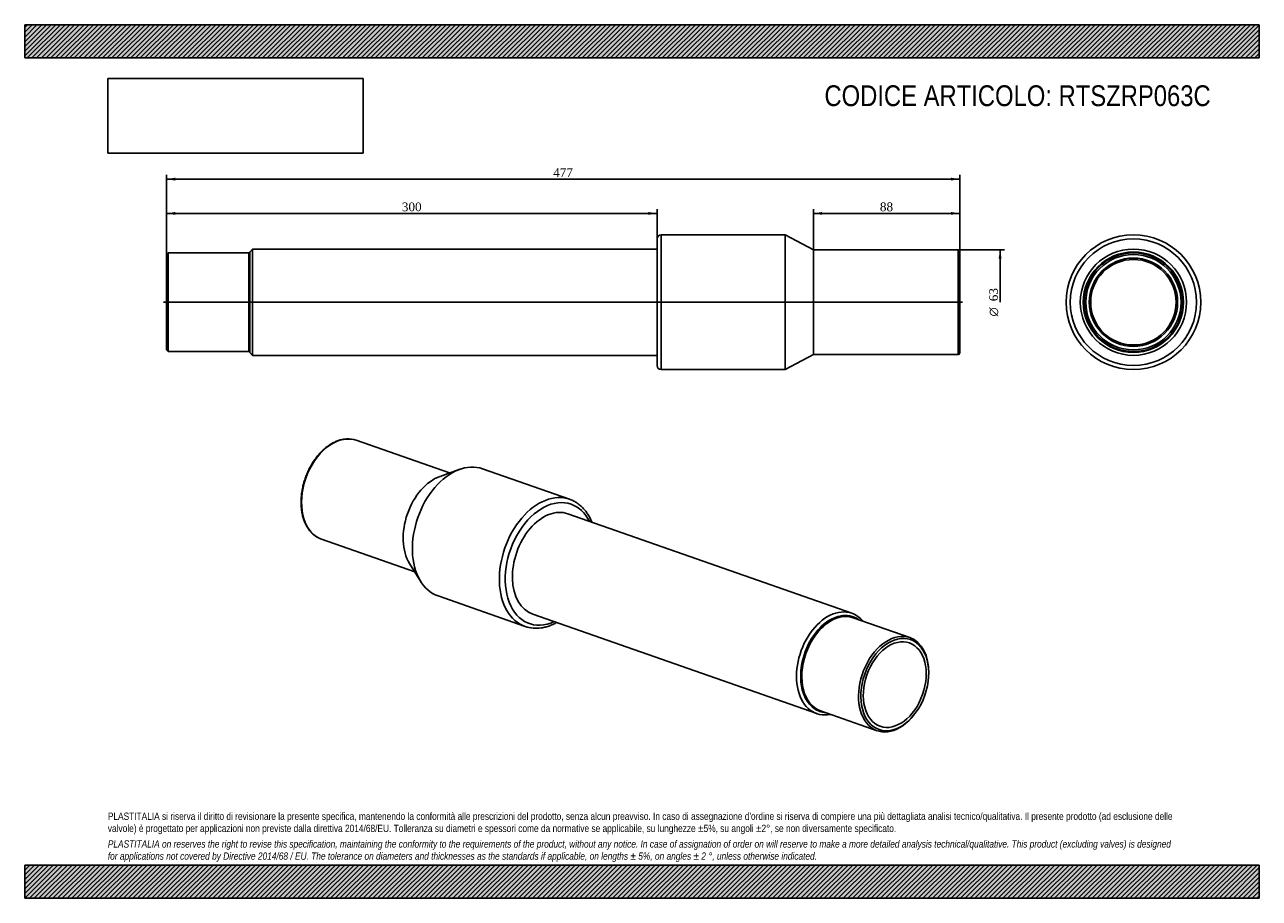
# Model space of a CAD drawing. Header units: millimetres. Extents: x 0 to 742, y 0 to 525.
import ezdxf
from ezdxf.enums import TextEntityAlignment as Align
from ezdxf.lldxf.tags import DXFTag

# ---------------------------------------------------------------- set-up
doc = ezdxf.new("R2010")
doc.units = ezdxf.units.MM
doc.header["$LTSCALE"] = 2.5
for name, color, linetype in [('COPERTURA_TUBO', 7, 'Continuous'), ('Default', 7, 'Continuous'), ('DV2_Default', 7, 'Continuous'), ('PARTE_PE_', 7, 'Continuous'), ('PARTEA_ACCIAIO', 7, 'Continuous')]:
    doc.layers.add(name, color=color, linetype=linetype)
doc.styles.add('SEACAD_Solid_Edge_ANSI1_Symbols', font='semeca1.ttf')
doc.styles.add('SEACAD_Times_New_Roman', font='times.ttf')
tags = doc.linetypes.add('CENTER2', pattern=[28.575, 19.05, -3.175, 3.175, -3.175]).pattern_tags.tags
tags[10:11] = [DXFTag(74, 4), DXFTag(75, 0), DXFTag(340, '0'), DXFTag(46, 0.0), DXFTag(50, 0.0), DXFTag(44, 0.0), DXFTag(45, 0.0)]
tags[8:9] = [DXFTag(74, 4), DXFTag(75, 0), DXFTag(340, '0'), DXFTag(46, 0.0), DXFTag(50, 0.0), DXFTag(44, 0.0), DXFTag(45, 0.0)]
tags[6:7] = [DXFTag(74, 4), DXFTag(75, 0), DXFTag(340, '0'), DXFTag(46, 0.0), DXFTag(50, 0.0), DXFTag(44, 0.0), DXFTag(45, 0.0)]
tags[4:5] = [DXFTag(74, 4), DXFTag(75, 0), DXFTag(340, '0'), DXFTag(46, 0.0), DXFTag(50, 0.0), DXFTag(44, 0.0), DXFTag(45, 0.0)]
doc.dimstyles.new('ANSImm', dxfattribs={"dimtxt": 5.25, "dimasz": 5.25, "dimexe": 2.625, "dimexo": 0, "dimgap": 1.3125, "dimtad": 1, "dimdsep": 46, "dimtxsty": 'SEACAD_Times_New_Roman', "dimblk1": '_SE_FILLED', "dimblk2": '_SE_FILLED', "dimsah": 1, "dimcen": 2.625, "dimazin": 0, "dimtfac": 0.85, "dimtdec": 3, "dimtofl": 0, "dimtmove": 0, "dimatfit": 3, "dimfxl": 1, "dimarcsym": 0})
picture_1 = doc.add_image_def('image1.jpg', size_in_pixel=(4302, 1260))

# ---------------------------------------------------------------- blocks, each defined once
blk = doc.blocks.new('SE')
at = {"layer": 'COPERTURA_TUBO', "color": 7, "linetype": 'Continuous'}
for p, q in [((497.44, 171.31), (326.62, 231.13)), ((305.5, 170.82), (476.32, 111))]:
    blk.add_line(p, q, dxfattribs=at)
for centre, major_axis, start_param, end_param in [((486.88, 141.15), (10.56, 30.15), 0, 3.523347), ((488.14, 140.71), (9.97, 28.46), 0, 3.323965), ((486.88, 141.15), (10.56, 30.15), 5.901431, 6.283185), ((488.14, 140.71), (9.97, 28.46), 6.100813, 6.283185)]:
    blk.add_ellipse(centre, major_axis=major_axis, ratio=0.667959, start_param=start_param, end_param=end_param, dxfattribs=at)
at = {"layer": 'PARTE_PE_', "color": 7, "linetype": 'Continuous'}
for p, q in [((255.43, 255.59), (199.35, 275.23)), ((261.63, 257.8), (249.77, 253.56)), ((327.7, 239.81), (275.37, 258.14)), ((178.52, 215.77), (234.61, 196.13)), ((231.44, 201.25), (238.07, 190.53)), ((248.6, 181.69), (300.92, 163.37))]:
    blk.add_line(p, q, dxfattribs=at)
for centre, radius, start, end in [((194.33, 260.4), 15.66, 77.16321, 98.4635), ((307.59, 182.59), 20.34, 250.94686, 278.62811)]:
    blk.add_arc(centre, radius, start, end, dxfattribs=at)
for centre, major_axis, start_param, end_param in [((188.94, 245.5), (10.41, 29.73), 0.073195, 3.069379), ((188.94, 245.5), (10.41, 29.73), 0, 0.073195), ((261.98, 219.92), (13.39, 38.22), 0, 3.141593), ((250.04, 224.1), (10.41, 29.73), 0.495165, 2.646428), ((314.31, 201.59), (13.39, 38.22), 0, 3.142396), ((316.06, 200.98), (12.56, 35.86), 0, 3.713649), ((314.31, 201.59), (13.39, 38.22), 6.282141, 6.283185), ((316.06, 200.98), (10.56, 30.15), 0, 3.141593), ((316.06, 200.98), (12.56, 35.86), 5.711129, 6.283185), ((188.94, 245.5), (10.41, 29.73), 3.069379, 3.141593)]:
    blk.add_ellipse(centre, major_axis=major_axis, ratio=0.667959, start_param=start_param, end_param=end_param, dxfattribs=at)
for points, knots in [([(192.02, 275.89), (191.81, 275.86), (191.28, 275.78), (190.32, 275.58), (189.22, 275.28), (188.11, 274.9), (187.01, 274.46), (185.91, 273.94), (184.81, 273.36), (183.73, 272.71), (182.66, 272), (181.6, 271.23), (180.56, 270.39), (179.55, 269.49), (178.55, 268.54), (177.58, 267.53), (176.64, 266.47), (175.72, 265.36), (174.84, 264.21), (173.99, 263.01), (173.18, 261.77), (172.4, 260.49), (171.67, 259.18), (170.97, 257.83), (170.32, 256.45), (169.71, 255.05), (169.14, 253.63), (168.63, 252.19), (168.16, 250.73), (167.73, 249.26), (167.36, 247.78), (167.04, 246.3), (166.77, 244.81), (166.56, 243.32), (166.39, 241.84), (166.28, 240.37), (166.22, 238.91), (166.22, 237.46), (166.27, 236.04), (166.38, 234.63), (166.53, 233.25), (166.75, 231.9), (167.01, 230.58), (167.33, 229.3), (167.7, 228.05), (168.12, 226.85), (168.59, 225.68), (169.11, 224.57), (169.67, 223.5), (170.29, 222.49), (170.95, 221.54), (171.65, 220.64), (172.39, 219.8), (173.18, 219.02), (174, 218.3), (174.85, 217.65), (175.74, 217.08), (176.5, 216.64), (176.92, 216.45), (177.07, 216.38)], [0, 0, 0, 0, 0.009548, 0.027281, 0.045036, 0.062825, 0.080644, 0.098489, 0.116355, 0.134238, 0.152135, 0.170041, 0.187954, 0.205871, 0.223791, 0.24171, 0.259628, 0.277545, 0.295459, 0.313371, 0.331281, 0.349188, 0.367092, 0.384995, 0.402896, 0.420796, 0.438695, 0.456594, 0.474493, 0.492393, 0.510294, 0.528196, 0.546101, 0.564008, 0.581918, 0.599831, 0.617747, 0.635667, 0.653591, 0.671519, 0.689449, 0.707382, 0.725317, 0.743252, 0.761185, 0.779113, 0.797034, 0.814944, 0.832839, 0.850715, 0.868567, 0.886391, 0.904182, 0.921938, 0.939655, 0.957335, 0.974978, 0.992588, 1, 1, 1, 1]), ([(341.1, 226.06), (340.92, 226.5), (340.55, 227.36), (339.93, 228.62), (339.27, 229.83), (338.55, 231), (337.79, 232.1), (336.99, 233.15), (336.14, 234.14), (335.25, 235.06), (334.33, 235.93), (333.36, 236.72), (332.36, 237.45), (331.33, 238.12), (330.27, 238.71), (329.19, 239.23), (328.31, 239.6), (327.85, 239.76), (327.72, 239.8)], [0.7671925, 0.7671925, 0.7671925, 0.7671925, 0.782396, 0.7978821, 0.8133435, 0.8287745, 0.8441697, 0.8595237, 0.8748318, 0.8900906, 0.9052977, 0.9204526, 0.9355569, 0.950614, 0.9656296, 0.9806112, 0.9955677, 1, 1, 1, 1]), ([(310.64, 162.48), (310.89, 162.52), (311.51, 162.61), (312.62, 162.84), (313.88, 163.17), (315.16, 163.57), (316.43, 164.04), (317.7, 164.58), (318.88, 165.16), (319.64, 165.56), (319.97, 165.75)], [0, 0, 0, 0, 0.0083798, 0.0235863, 0.0388245, 0.05411, 0.0694395, 0.0848086, 0.1002124, 0.1126853, 0.1126853, 0.1126853, 0.1126853])]:
    blk.add_open_spline(points, degree=3, knots=knots, dxfattribs=at)
at = {"layer": 'PARTEA_ACCIAIO', "color": 7, "linetype": 'Continuous'}
for p, q in [((532.36, 156.64), (498.3, 168.57)), ((543.65, 134.65), (543.66, 135.12)), ((478.7, 112.6), (512.76, 100.67)), ((535.02, 110.44), (535.3, 110.81))]:
    blk.add_line(p, q, dxfattribs=at)
for centre, major_axis, start_param, end_param in [((488.5, 140.59), (-9.8, -27.98), 3.141593, 6.283185), ((488.14, 140.71), (-9.97, -28.46), 2.959221, 6.283185), ((522.56, 128.66), (9.8, 27.98), 0, 4.255787), ((522.56, 128.66), (9.8, 27.98), 5.168991, 6.283185), ((488.14, 140.71), (-9.97, -28.46), 0, 0.182372)]:
    blk.add_ellipse(centre, major_axis=major_axis, ratio=0.667959, start_param=start_param, end_param=end_param, dxfattribs=at)
for major_axis in [(9.47, 27.04), (-8.78, -25.06)]:
    blk.add_ellipse((523.26, 128.41), major_axis=major_axis, ratio=0.667959, dxfattribs=at)
blk = doc.blocks.new('SE1')
at = {"layer": 'COPERTURA_TUBO', "color": 7, "linetype": 'Continuous'}
for p, q in [((137.1, 390.17), (135.3, 388.37)), ((135.3, 328.07), (135.3, 388.37)), ((137.1, 326.27), (137.1, 390.17)), ((380.3, 390.17), (137.1, 390.17)), ((135.3, 328.07), (137.1, 326.27)), ((137.1, 326.27), (380.3, 326.27))]:
    blk.add_line(p, q, dxfattribs=at)
at = {"layer": 'DV2_Default', "color": 7, "linetype": 'CENTER2'}
blk.add_line((83.55, 358.22), (564.05, 358.22), dxfattribs=at)
at = {"layer": 'PARTE_PE_', "color": 7, "linetype": 'Continuous'}
for p, q in [((380.3, 320.22), (380.3, 396.22)), ((382.8, 317.72), (382.8, 398.72)), ((457.3, 398.72), (382.8, 398.72)), ((457.3, 317.72), (457.3, 398.72)), ((474.3, 389.72), (457.3, 398.72)), ((474.3, 326.72), (474.3, 389.72)), ((561.3, 389.72), (474.3, 389.72)), ((561.3, 326.72), (561.3, 389.72)), ((562.3, 388.72), (562.3, 327.72)), ((457.3, 317.72), (474.3, 326.72)), ((474.3, 326.72), (561.3, 326.72)), ((382.8, 317.72), (457.3, 317.72))]:
    blk.add_line(p, q, dxfattribs=at)
for centre, radius, start, end in [((382.8, 396.22), 2.5, 90, 180), ((561.3, 388.72), 1, 0, 90), ((561.3, 327.72), 1, 270, 0), ((382.8, 320.22), 2.5, 180, 270)]:
    blk.add_arc(centre, radius, start, end, dxfattribs=at)
at = {"layer": 'PARTEA_ACCIAIO', "color": 7, "linetype": 'Continuous'}
for p, q in [((86.3, 387.87), (85.3, 386.87)), ((85.3, 329.57), (85.3, 386.87)), ((86.3, 387.87), (86.3, 328.57)), ((134.8, 387.87), (86.3, 387.87)), ((135.3, 388.37), (134.8, 387.87)), ((134.8, 328.57), (134.8, 387.87)), ((135.3, 328.07), (135.3, 388.37)), ((85.3, 329.57), (86.3, 328.57)), ((86.3, 328.57), (134.8, 328.57)), ((134.8, 328.57), (135.3, 328.07))]:
    blk.add_line(p, q, dxfattribs=at)
blk = doc.blocks.new('SE2')
at = {"layer": 'COPERTURA_TUBO', "color": 7, "linetype": 'Continuous'}
for radius in [31.95, 30.15]:
    blk.add_circle((666.79, 358.22), radius, dxfattribs=at)
at = {"layer": 'PARTE_PE_', "color": 7, "linetype": 'Continuous'}
for radius in [40.5, 38, 25.7]:
    blk.add_circle((666.79, 358.22), radius, dxfattribs=at)
at = {"layer": 'PARTEA_ACCIAIO', "color": 7, "linetype": 'Continuous'}
for radius in [30.15, 29.65, 28.65, 26.55]:
    blk.add_circle((666.79, 358.22), radius, dxfattribs=at)
blk = doc.blocks.new('GDimGGroup')
at = {"layer": 'Default', "linetype": 'Continuous'}
blk.add_hatch(color=7, dxfattribs=at).paths.add_polyline_path([(587.47, 384.47), (586.59, 389.72), (585.72, 384.47)])
at = {"layer": 'Default', "color": 7, "linetype": 'Continuous'}
for p, q in [((561.3, 389.72), (589.22, 389.72)), ((586.59, 389.72), (586.59, 358.22))]:
    blk.add_line(p, q, dxfattribs=at)
for s, style, p in [('63', 'SEACAD_Times_New_Roman', (580.03, 358.81)), ('O', 'SEACAD_Solid_Edge_ANSI1_Symbols', (580.03, 349.68))]:
    blk.add_text(s, height=5.25, rotation=90, dxfattribs=dict(at, style=style)).set_placement(p, align=Align.TOP_LEFT)
blk = doc.blocks.new('DMBLK40')
at = {"layer": 'Default', "linetype": 'Continuous'}
for points in [[(479.55, 412.47), (474.3, 411.59), (479.55, 410.72)], [(557.05, 412.47), (557.05, 410.72), (562.3, 411.59)]]:
    blk.add_hatch(color=7, dxfattribs=at).paths.add_polyline_path(points)
at = {"layer": 'Default', "color": 7, "linetype": 'Continuous'}
for p, q in [((474.3, 389.72), (474.3, 414.22)), ((562.3, 411.59), (474.3, 411.59)), ((562.3, 388.72), (562.3, 414.22))]:
    blk.add_line(p, q, dxfattribs=at)
at = {"layer": 'Default', "color": 7, "linetype": 'Continuous', "style": 'SEACAD_Times_New_Roman'}
blk.add_text('88', height=5.25, dxfattribs=at).set_placement((514.32, 418.16), align=Align.TOP_LEFT)
blk = doc.blocks.new('_SE_FILLED')
at = {"color": 0}
blk.add_line((0, 0), (-1, 0), dxfattribs=at)
blk.add_solid([(0, 0), (-1, -0.1665), (-1, 0.1665), (0, 0)], dxfattribs=at)
blk = doc.blocks.new('DMBLK41')
at = {"layer": 'Default', "linetype": 'Continuous'}
for points in [[(90.55, 412.47), (85.3, 411.59), (90.55, 410.72)], [(375.05, 412.47), (375.05, 410.72), (380.3, 411.59)]]:
    blk.add_hatch(color=7, dxfattribs=at).paths.add_polyline_path(points)
at = {"layer": 'Default', "color": 7, "linetype": 'Continuous'}
for p, q in [((85.3, 386.87), (85.3, 414.22)), ((380.3, 411.59), (85.3, 411.59)), ((380.3, 396.22), (380.3, 414.22))]:
    blk.add_line(p, q, dxfattribs=at)
at = {"layer": 'Default', "color": 7, "linetype": 'Continuous', "style": 'SEACAD_Times_New_Roman'}
blk.add_text('300', height=5.25, dxfattribs=at).set_placement((226.83, 418.16), align=Align.TOP_LEFT)
blk = doc.blocks.new('DMBLK42')
at = {"layer": 'Default', "linetype": 'Continuous'}
for points in [[(90.55, 433.08), (85.3, 432.2), (90.55, 431.33)], [(557.05, 433.08), (557.05, 431.33), (562.3, 432.2)]]:
    blk.add_hatch(color=7, dxfattribs=at).paths.add_polyline_path(points)
at = {"layer": 'Default', "color": 7, "linetype": 'Continuous'}
for p, q in [((85.3, 386.87), (85.3, 434.83)), ((85.3, 432.2), (562.3, 432.2)), ((562.3, 388.72), (562.3, 434.83))]:
    blk.add_line(p, q, dxfattribs=at)
at = {"layer": 'Default', "color": 7, "linetype": 'Continuous', "style": 'SEACAD_Times_New_Roman'}
blk.add_text('477', height=5.25, dxfattribs=at).set_placement((317.83, 438.77), align=Align.TOP_LEFT)

msp = doc.modelspace()

# ---------------------------------------------------------------- hatches: boundary and pattern name
at = {"layer": 'Default', "linetype": 'Continuous'}
h = msp.add_hatch(dxfattribs=at)
h.set_pattern_fill('LINE', scale=0.62992, angle=45, style=0)
h.paths.add_polyline_path([(742.5, 505), (742.5, 525), (0, 525), (0, 505)])
for points in [[(742.5, 505), (742.5, 525), (0, 525), (0, 505)], [(742.5, 0), (742.5, 20), (0, 20), (0, 0)]]:
    msp.add_hatch(color=7, dxfattribs=at).paths.add_polyline_path(points)
h = msp.add_hatch(dxfattribs=at)
h.set_pattern_fill('LINE', scale=0.62992, angle=45, style=0)
h.paths.add_polyline_path([(742.5, 0), (742.5, 20), (0, 20), (0, 0)])

# ---------------------------------------------------------------- linework, layer by layer
at = {"layer": 'Default', "color": 7, "linetype": 'Continuous'}
for p, q in [((0, 525), (742.5, 525)), ((0, 505), (0, 525)), ((742.5, 525), (742.5, 505)), ((742.5, 505), (0, 505)), ((0, 20), (742.5, 20)), ((0, 0), (0, 20)), ((742.5, 20), (742.5, 0)), ((742.5, 0), (0, 0))]:
    msp.add_line(p, q, dxfattribs=at)

# ---------------------------------------------------------------- block references
at = {"layer": 'Default'}
for name in ['SE1', 'SE2', 'GDimGGroup', 'SE']:
    msp.add_blockref(name, (0, 0), dxfattribs=at)

# ---------------------------------------------------------------- texts
at = {"layer": 'Default', "attachment_point": 1}
for s, insert, char_height, width in [('{\\fArial Narrow|b0||i0||c0|p34;\\C7;\\H12.5;\\W1.;CODICE ARTICOLO: RTSZRP063C}', (480.969, 488.58), 12.5, 250.96251), ("{\\fArial Narrow|b0||i0||c0|p34;\\C7;\\H4.375;\\W1.;PLASTITALIA si riserva il diritto di revisionare la presente specifica, mantenendo la conformità alle prescrizioni del prodotto, senza alcun preavviso. In caso di assegnazione d'ordine si riserva di compiere una più dettagliata analisi tecnico/qualitativa. Il presente prodotto (ad esclusione delle \\P}{\\fArial Narrow|b0||i0||c0|p34;\\C7;\\H4.375;\\W1.;valvole) è progettato per applicazioni non previste dalla direttiva 2014/68/EU. Tolleranza su diametri e spessori come da normative se applicabile, su lunghezze ±5%, su angoli ±2°, se non diversamente specificato.\\P}{\\fArial Narrow|b0||i0||c0|p34;\\C7;\\H1.25;\\W1.;   \\P}{\\fArial Narrow|b0||i1||c0|p34;\\C7;\\H4.375;\\W1.;PLASTITALIA on reserves the right to revise this specification, maintaining the conformity to the requirements of the product, without any notice. In case of assignation of order on will reserve to make a more detailed analysis technical/qualitative. This product (excluding valves) is designed \\P}{\\fArial Narrow|b0||i1||c0|p34;\\C7;\\H4.375;\\W1.;for applications not covered by Directive 2014/68 / EU. The tolerance on diameters and thicknesses as the standards if applicable, on lengths ± 5%, on angles ± 2 °, unless otherwise indicated.\\P}", (50, 51.506), 4.375, 642.5)]:
    msp.add_mtext(s, dxfattribs=dict(at, insert=insert, char_height=char_height, width=width))

# ---------------------------------------------------------------- dimensions: what is measured, and where the dimension line sits
at = {"layer": 'Default', "color": 7, "linetype": 'Continuous'}
dim = msp.add_linear_dim(base=(85.304, 432.205), p1=(85.304, 386.875), p2=(562.304, 388.725), angle=0.222215, text='\\A1;<>', dimstyle='ANSImm', dxfattribs=at)
dim.commit()
dim.dimension.update_dxf_attribs({"geometry": 'DMBLK42', "text_midpoint": (323.804, 432.205), "dimtype": 161})
dim = msp.add_linear_dim(base=(85.304, 411.594), p1=(380.304, 396.225), p2=(85.304, 386.875), text='\\A1;<>', dimstyle='ANSImm', override={"dimdec": 0, "dimrnd": 10, "dimtdec": 4}, dxfattribs=at)
dim.commit()
dim.dimension.update_dxf_attribs({"geometry": 'DMBLK41', "text_midpoint": (232.804, 411.594), "dimtype": 160})
dim = msp.add_linear_dim(base=(474.304, 411.594), p1=(562.304, 388.725), p2=(474.304, 389.725), text='\\A1;<>', dimstyle='ANSImm', dxfattribs=at)
dim.commit()
dim.dimension.update_dxf_attribs({"geometry": 'DMBLK40', "text_midpoint": (518.304, 411.594), "dimtype": 160})

# ---------------------------------------------------------------- pictures from other files: only their frames are drawn
image = msp.add_image(picture_1, insert=(50, 447.758), size_in_units=(153.643, 45))
image.dxf.flags = 7

doc.saveas('drawing.dxf')
